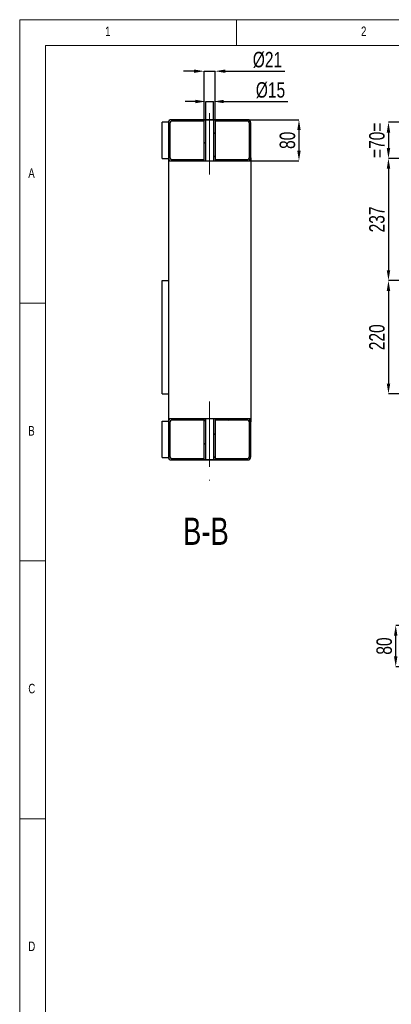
# Model space of a CAD drawing. Header units: millimetres. Extents: x 5 to 589, y 5 to 415.
# Tile 5 of 12: x 5 to 77, y 224 to 415. Entities that reach past the tile are written whole.
import ezdxf

# ---------------------------------------------------------------- set-up
doc = ezdxf.new("R2010")
doc.units = ezdxf.units.MM
doc.header["$PDSIZE"] = -1
doc.linetypes.add('CENTERX2', pattern=[20.32, 12.7, -2.54, 2.54, -2.54])
for name, color, linetype in [('COTES', 1, 'Continuous'), ('NOTES', 6, 'Continuous'), ('TRAIT-FINS', 9, 'Continuous'), ('TRAIT-MIXTES', 3, 'CENTERX2')]:
    doc.layers.add(name, color=color, linetype=linetype)
doc.layers.add('TRAIT-FORT', color=4, linetype='Continuous', lineweight=25)
doc.styles.add('SLDTEXTSTYLE0', font='TXT', dxfattribs={"width": 0.75})
doc.dimstyles.new('SLDDIMSTYLE0', dxfattribs={"dimtxt": 3, "dimasz": 2, "dimexe": 0, "dimexo": 0.0625, "dimgap": 0.75, "dimtad": 1, "dimdec": 0, "dimlfac": 10, "dimrnd": 1e-09, "dimzin": 12, "dimdsep": 46, "dimtxsty": 'SLDTEXTSTYLE0', "dimsah": 1, "dimcen": 0.09, "dimadec": 0, "dimazin": 3, "dimtfac": 1, "dimtdec": 0, "dimtofl": 0, "dimtmove": 0, "dimatfit": 3, "dimfxl": 1, "dimfrac": 2, "dimtolj": 1, "dimtzin": 12, "dimarcsym": 0})
doc.dimstyles.new('SLDDIMSTYLE1', dxfattribs={"dimtxt": 3, "dimasz": 2, "dimexe": 0, "dimexo": 0.0625, "dimgap": 0.75, "dimtad": 1, "dimdec": 0, "dimlfac": 10, "dimrnd": 1e-09, "dimzin": 12, "dimdsep": 46, "dimtxsty": 'SLDTEXTSTYLE0', "dimsah": 1, "dimcen": 0.09, "dimadec": 0, "dimazin": 3, "dimtfac": 1, "dimtdec": 0, "dimtmove": 0, "dimatfit": 0, "dimfxl": 1, "dimfrac": 2, "dimtolj": 1, "dimtzin": 12, "dimarcsym": 0})
pattern_1 = [(45, (0, 0), (-13.4704, 13.4704), []), (45, (4.49, 2e-323), (-13.4704, 13.4704), []), (45, (8.98, 4e-323), (-13.4704, 13.4704), []), (45, (13.47, 6e-323), (-13.4704, 13.4704), [])]

# ---------------------------------------------------------------- blocks, each defined once
blk = doc.blocks.new('_D_42')
at = {"layer": 'COTES', "color": 0, "lineweight": -2, "transparency": 16777216}
for p, q in [((87.43, 297.49), (77.9, 297.49)), ((77.9, 291.49), (77.9, 295.49)), ((117.88, 289.49), (77.9, 289.49))]:
    blk.add_line(p, q, dxfattribs=at)
at = {"layer": 'COTES', "color": 0, "transparency": 16777216}
for points in [[(77.56, 295.49), (78.23, 295.49), (77.9, 297.49)], [(77.56, 291.49), (78.23, 291.49), (77.9, 289.49)]]:
    blk.add_solid(points, dxfattribs=at)
at = {"layer": 'Defpoints', "color": 0, "transparency": 16777216}
for p in [(77.9, 297.49), (87.5, 297.49), (117.95, 289.49)]:
    blk.add_point(p, dxfattribs=at)
at = {"layer": 'COTES', "color": 0, "transparency": 16777216, "insert": (74.15, 293.49), "char_height": 3, "attachment_point": 2, "rotation": 90, "style": 'SLDTEXTSTYLE0'}
blk.add_mtext('\\A1;80', dxfattribs=at)
blk = doc.blocks.new('_D_55')
at = {"layer": 'COTES', "color": 0, "lineweight": -2, "transparency": 16777216}
for p, q in [((212.63, 395.1), (76.49, 395.1)), ((76.49, 393.1), (76.49, 390.1)), ((212.63, 388.1), (76.49, 388.1))]:
    blk.add_line(p, q, dxfattribs=at)
at = {"layer": 'COTES', "color": 0, "transparency": 16777216}
for points in [[(76.16, 393.1), (76.83, 393.1), (76.49, 395.1)], [(76.16, 390.1), (76.83, 390.1), (76.49, 388.1)]]:
    blk.add_solid(points, dxfattribs=at)
at = {"layer": 'Defpoints', "color": 0, "transparency": 16777216}
for p in [(212.7, 395.1), (76.49, 388.1), (212.7, 388.1)]:
    blk.add_point(p, dxfattribs=at)
at = {"layer": 'COTES', "color": 0, "transparency": 16777216, "insert": (72.74, 391.6), "char_height": 3, "attachment_point": 2, "rotation": 90, "style": 'SLDTEXTSTYLE0'}
blk.add_mtext('\\A1;=70=', dxfattribs=at)
blk = doc.blocks.new('_D_59')
at = {"layer": 'COTES', "color": 0, "lineweight": -2, "transparency": 16777216}
for p, q in [((86.83, 364.4), (76.49, 364.4)), ((76.49, 362.4), (76.49, 344.4)), ((86.83, 342.4), (76.49, 342.4))]:
    blk.add_line(p, q, dxfattribs=at)
at = {"layer": 'COTES', "color": 0, "transparency": 16777216}
for points in [[(76.16, 362.4), (76.83, 362.4), (76.49, 364.4)], [(76.16, 344.4), (76.83, 344.4), (76.49, 342.4)]]:
    blk.add_solid(points, dxfattribs=at)
at = {"layer": 'Defpoints', "color": 0, "transparency": 16777216}
for p in [(86.9, 364.4), (76.49, 342.4), (86.9, 342.4)]:
    blk.add_point(p, dxfattribs=at)
at = {"layer": 'COTES', "color": 0, "transparency": 16777216, "insert": (72.74, 353.4), "char_height": 3, "attachment_point": 2, "rotation": 90, "style": 'SLDTEXTSTYLE0'}
blk.add_mtext('\\A1;220', dxfattribs=at)
blk = doc.blocks.new('_D_60')
at = {"layer": 'COTES', "color": 0, "lineweight": -2, "transparency": 16777216}
for p, q in [((83.33, 388.1), (76.49, 388.1)), ((76.49, 386.1), (76.49, 366.4)), ((86.83, 364.4), (76.49, 364.4))]:
    blk.add_line(p, q, dxfattribs=at)
at = {"layer": 'COTES', "color": 0, "transparency": 16777216}
for points in [[(76.16, 386.1), (76.83, 386.1), (76.49, 388.1)], [(76.16, 366.4), (76.83, 366.4), (76.49, 364.4)]]:
    blk.add_solid(points, dxfattribs=at)
at = {"layer": 'Defpoints', "color": 0, "transparency": 16777216}
for p in [(83.4, 388.1), (76.49, 364.4), (86.9, 364.4)]:
    blk.add_point(p, dxfattribs=at)
at = {"layer": 'COTES', "color": 0, "transparency": 16777216, "insert": (72.74, 376.25), "char_height": 3, "attachment_point": 2, "rotation": 90, "style": 'SLDTEXTSTYLE0'}
blk.add_mtext('\\A1;237', dxfattribs=at)
blk = doc.blocks.new('_D_70')
at = {"layer": 'COTES', "color": 0, "lineweight": -2, "transparency": 16777216}
for p, q in [((38.77, 405.01), (36.77, 405.01)), ((40.77, 395.66), (40.77, 405.01)), ((40.77, 405.01), (42.87, 405.01)), ((42.87, 395.66), (42.87, 405.01)), ((44.87, 405.01), (56.41, 405.01))]:
    blk.add_line(p, q, dxfattribs=at)
at = {"layer": 'COTES', "color": 0, "transparency": 16777216}
for points in [[(38.77, 405.34), (38.77, 404.68), (40.77, 405.01)], [(44.87, 405.34), (44.87, 404.68), (42.87, 405.01)]]:
    blk.add_solid(points, dxfattribs=at)
at = {"layer": 'Defpoints', "color": 0, "transparency": 16777216}
for p in [(42.87, 405.01), (40.77, 395.6), (42.87, 395.6)]:
    blk.add_point(p, dxfattribs=at)
at = {"layer": 'COTES', "color": 0, "transparency": 16777216, "insert": (53.03, 408.76), "char_height": 3, "attachment_point": 2, "style": 'SLDTEXTSTYLE0'}
blk.add_mtext('\\A1;%%c21', dxfattribs=at)
blk = doc.blocks.new('_D_71')
at = {"layer": 'COTES', "color": 0, "lineweight": -2, "transparency": 16777216}
for p, q in [((39.07, 399.13), (37.07, 399.13)), ((41.07, 395.66), (41.07, 399.13)), ((41.07, 399.13), (42.57, 399.13)), ((42.57, 395.66), (42.57, 399.13)), ((44.57, 399.13), (57, 399.13))]:
    blk.add_line(p, q, dxfattribs=at)
at = {"layer": 'COTES', "color": 0, "transparency": 16777216}
for points in [[(39.07, 399.46), (39.07, 398.8), (41.07, 399.13)], [(44.57, 399.46), (44.57, 398.8), (42.57, 399.13)]]:
    blk.add_solid(points, dxfattribs=at)
at = {"layer": 'Defpoints', "color": 0, "transparency": 16777216}
for p in [(42.57, 399.13), (41.07, 395.6), (42.57, 395.6)]:
    blk.add_point(p, dxfattribs=at)
at = {"layer": 'COTES', "color": 0, "transparency": 16777216, "insert": (53.62, 402.88), "char_height": 3, "attachment_point": 2, "style": 'SLDTEXTSTYLE0'}
blk.add_mtext('\\A1;%%c15', dxfattribs=at)
blk = doc.blocks.new('_D_72')
at = {"layer": 'COTES', "color": 0, "lineweight": -2, "transparency": 16777216}
for p, q in [((42.93, 395.6), (59.14, 395.6)), ((59.14, 393.6), (59.14, 389.6)), ((42.93, 387.6), (59.14, 387.6))]:
    blk.add_line(p, q, dxfattribs=at)
at = {"layer": 'COTES', "color": 0, "transparency": 16777216}
for points in [[(58.81, 393.6), (59.47, 393.6), (59.14, 395.6)], [(58.81, 389.6), (59.47, 389.6), (59.14, 387.6)]]:
    blk.add_solid(points, dxfattribs=at)
at = {"layer": 'Defpoints', "color": 0, "transparency": 16777216}
for p in [(42.87, 395.6), (42.87, 387.6), (59.14, 387.6)]:
    blk.add_point(p, dxfattribs=at)
at = {"layer": 'COTES', "color": 0, "transparency": 16777216, "insert": (55.39, 391.6), "char_height": 3, "attachment_point": 2, "rotation": 90, "style": 'SLDTEXTSTYLE0'}
blk.add_mtext('\\A1;80', dxfattribs=at)

msp = doc.modelspace()

# ---------------------------------------------------------------- hatches: boundary and pattern name
at = {"layer": 'TRAIT-FINS'}
h = msp.add_hatch(dxfattribs=at)
h.set_pattern_fill('DIN 201 ACIER ET FONTE', color=256, style=0, pattern_type=2)
h.set_pattern_definition(pattern_1)
edge = h.paths.add_edge_path(flags=0)
edge.add_arc((34.42, 388.2), 0.3, 180, 270, ccw=False)
edge.add_line((34.12, 388.2), (34.12, 395))
edge.add_arc((34.42, 395), 0.3, 90, 180, ccw=False)
edge.add_line((34.42, 395.3), (40.77, 395.3))
edge.add_line((40.77, 395.3), (40.77, 395.6))
edge.add_line((40.77, 395.6), (34.42, 395.6))
edge.add_arc((34.42, 395), 0.6, 90, 180)
edge.add_line((33.82, 395), (33.82, 388.2))
edge.add_arc((34.42, 388.2), 0.6, 180, 270)
edge.add_line((34.42, 387.6), (40.77, 387.6))
edge.add_line((40.77, 387.6), (40.77, 387.9))
edge.add_line((40.77, 387.9), (34.42, 387.9))
h = msp.add_hatch(dxfattribs=at)
h.set_pattern_fill('DIN 201 ACIER ET FONTE', color=256, style=0, pattern_type=2)
h.set_pattern_definition(pattern_1)
h.paths.add_polyline_path([(40.77, 387.6), (41.07, 387.6), (41.07, 395.6), (40.77, 395.6)], flags=0)
h = msp.add_hatch(dxfattribs=at)
h.set_pattern_fill('DIN 201 ACIER ET FONTE', color=256, style=0, pattern_type=2)
h.set_pattern_definition(pattern_1)
h.paths.add_polyline_path([(42.87, 395.6), (42.57, 395.6), (42.57, 387.6), (42.87, 387.6)], flags=0)
h = msp.add_hatch(dxfattribs=at)
h.set_pattern_fill('DIN 201 ACIER ET FONTE', color=256, style=0, pattern_type=2)
h.set_pattern_definition(pattern_1)
edge = h.paths.add_edge_path(flags=0)
edge.add_line((49.82, 388.2), (49.82, 395))
edge.add_arc((49.22, 395), 0.6, 0, 90)
edge.add_line((49.22, 395.6), (42.87, 395.6))
edge.add_line((42.87, 395.6), (42.87, 395.3))
edge.add_line((42.87, 395.3), (49.22, 395.3))
edge.add_arc((49.22, 395), 0.3, 0, 90, ccw=False)
edge.add_line((49.52, 395), (49.52, 388.2))
edge.add_arc((49.22, 388.2), 0.3, 270, 360, ccw=False)
edge.add_line((49.22, 387.9), (42.87, 387.9))
edge.add_line((42.87, 387.9), (42.87, 387.6))
edge.add_line((42.87, 387.6), (49.22, 387.6))
edge.add_arc((49.22, 388.2), 0.6, 270, 360)
h = msp.add_hatch(dxfattribs=at)
h.set_pattern_fill('DIN 201 ACIER ET FONTE', color=256, style=0, pattern_type=2)
h.set_pattern_definition(pattern_1)
edge = h.paths.add_edge_path(flags=0)
edge.add_arc((34.42, 330.2), 0.3, 180, 270, ccw=False)
edge.add_line((34.12, 330.2), (34.12, 337))
edge.add_arc((34.42, 337), 0.3, 90, 180, ccw=False)
edge.add_line((34.42, 337.3), (40.77, 337.3))
edge.add_line((40.77, 337.3), (40.77, 337.6))
edge.add_line((40.77, 337.6), (34.42, 337.6))
edge.add_arc((34.42, 337), 0.6, 90, 180)
edge.add_line((33.82, 337), (33.82, 330.2))
edge.add_arc((34.42, 330.2), 0.6, 180, 270)
edge.add_line((34.42, 329.6), (40.77, 329.6))
edge.add_line((40.77, 329.6), (40.77, 329.9))
edge.add_line((40.77, 329.9), (34.42, 329.9))
h = msp.add_hatch(dxfattribs=at)
h.set_pattern_fill('DIN 201 ACIER ET FONTE', color=256, style=0, pattern_type=2)
h.set_pattern_definition(pattern_1)
h.paths.add_polyline_path([(40.77, 329.6), (41.07, 329.6), (41.07, 337.6), (40.77, 337.6)], flags=0)
h = msp.add_hatch(dxfattribs=at)
h.set_pattern_fill('DIN 201 ACIER ET FONTE', color=256, style=0, pattern_type=2)
h.set_pattern_definition(pattern_1)
h.paths.add_polyline_path([(42.87, 337.6), (42.57, 337.6), (42.57, 329.6), (42.87, 329.6)], flags=0)
h = msp.add_hatch(dxfattribs=at)
h.set_pattern_fill('DIN 201 ACIER ET FONTE', color=256, style=0, pattern_type=2)
h.set_pattern_definition(pattern_1)
edge = h.paths.add_edge_path(flags=0)
edge.add_line((49.82, 330.2), (49.82, 337))
edge.add_arc((49.22, 337), 0.6, 0, 90)
edge.add_line((49.22, 337.6), (42.87, 337.6))
edge.add_line((42.87, 337.6), (42.87, 337.3))
edge.add_line((42.87, 337.3), (49.22, 337.3))
edge.add_arc((49.22, 337), 0.3, 0, 90, ccw=False)
edge.add_line((49.52, 337), (49.52, 330.2))
edge.add_arc((49.22, 330.2), 0.3, 270, 360, ccw=False)
edge.add_line((49.22, 329.9), (42.87, 329.9))
edge.add_line((42.87, 329.9), (42.87, 329.6))
edge.add_line((42.87, 329.6), (49.22, 329.6))
edge.add_arc((49.22, 330.2), 0.6, 270, 360)

# ---------------------------------------------------------------- linework, layer by layer
at = {"lineweight": 18}
for p, q in [((589, 415), (5, 415)), ((5, 415), (5, 5)), ((47, 410), (47, 415)), ((584, 410), (10, 410)), ((10, 410), (10, 10)), ((10, 360), (5, 360)), ((5, 310), (10, 310)), ((10, 260), (5, 260))]:
    msp.add_line(p, q, dxfattribs=at)
at = {"layer": 'TRAIT-FORT', "lineweight": 25}
for p, q in [((40.77, 395.6), (34.42, 395.6)), ((40.77, 387.6), (40.77, 395.6)), ((41.07, 395.6), (40.77, 395.6)), ((40.77, 395.3), (40.77, 395.6)), ((40.77, 395.6), (42.87, 395.6)), ((42.57, 395.6), (41.07, 395.6)), ((41.07, 387.6), (41.07, 395.6)), ((42.57, 395.6), (42.57, 387.6)), ((42.87, 395.6), (42.57, 395.6)), ((42.87, 395.6), (42.87, 387.6)), ((42.87, 395.6), (42.87, 395.3)), ((49.22, 395.6), (42.87, 395.6)), ((32.62, 388.1), (32.62, 395.1)), ((33.82, 395.1), (32.62, 395.1)), ((33.82, 395), (33.82, 388.2)), ((34.12, 395), (34.12, 388.2)), ((40.77, 395.3), (34.42, 395.3)), ((49.22, 395.3), (42.87, 395.3)), ((49.52, 388.2), (49.52, 395)), ((49.82, 388.2), (49.82, 395)), ((32.62, 388.1), (33.82, 388.1)), ((33.82, 388.1), (33.82, 387.6)), ((34.42, 387.9), (40.77, 387.9)), ((40.77, 387.6), (40.77, 387.9)), ((42.87, 387.9), (42.87, 387.6)), ((42.87, 387.9), (49.22, 387.9)), ((49.82, 388.2), (49.82, 387.6)), ((33.82, 387.6), (33.82, 337.6)), ((33.82, 387.6), (34.42, 387.6)), ((34.42, 387.6), (40.77, 387.6)), ((40.77, 387.6), (41.07, 387.6)), ((41.07, 387.6), (42.57, 387.6)), ((42.57, 387.6), (42.87, 387.6)), ((42.87, 387.6), (49.22, 387.6)), ((49.22, 387.6), (49.82, 387.6)), ((49.82, 387.6), (49.82, 337.6)), ((32.62, 342.4), (32.62, 364.4)), ((32.62, 364.4), (33.82, 364.4)), ((32.62, 342.4), (33.82, 342.4)), ((32.62, 337.1), (33.82, 337.1)), ((32.62, 330.1), (32.62, 337.1)), ((33.82, 337.6), (33.82, 337.1)), ((34.42, 337.6), (33.82, 337.6)), ((33.82, 337), (33.82, 330.2)), ((34.12, 337), (34.12, 330.2)), ((40.77, 337.6), (34.42, 337.6)), ((40.77, 337.3), (34.42, 337.3)), ((40.77, 337.3), (40.77, 337.6)), ((40.77, 329.6), (40.77, 337.6)), ((41.07, 337.6), (40.77, 337.6)), ((42.57, 337.6), (41.07, 337.6)), ((41.07, 329.6), (41.07, 337.6)), ((42.57, 337.6), (42.57, 329.6)), ((42.87, 337.6), (42.57, 337.6)), ((42.87, 337.6), (42.87, 337.3)), ((49.22, 337.6), (42.87, 337.6)), ((42.87, 337.6), (42.87, 329.6)), ((49.22, 337.3), (42.87, 337.3)), ((49.82, 337.6), (49.22, 337.6)), ((49.52, 330.2), (49.52, 337)), ((49.82, 337.6), (49.82, 337)), ((49.82, 330.2), (49.82, 337)), ((32.62, 330.1), (33.82, 330.1)), ((34.42, 329.9), (40.77, 329.9)), ((34.42, 329.6), (40.77, 329.6)), ((40.77, 329.6), (40.77, 329.9)), ((42.87, 329.6), (40.77, 329.6)), ((40.77, 329.6), (41.07, 329.6)), ((41.07, 329.6), (42.57, 329.6)), ((42.57, 329.6), (42.87, 329.6)), ((42.87, 329.9), (42.87, 329.6)), ((42.87, 329.9), (49.22, 329.9)), ((42.87, 329.6), (49.22, 329.6))]:
    msp.add_line(p, q, dxfattribs=at)
for centre, radius, start, end in [((34.42, 395), 0.6, 90, 180), ((49.22, 395), 0.6, 0, 90), ((34.42, 395), 0.3, 90, 180), ((49.22, 395), 0.3, 0, 90), ((34.42, 388.2), 0.6, 180, 270), ((34.42, 388.2), 0.3, 180, 270), ((49.22, 388.2), 0.6, 270, 0), ((49.22, 388.2), 0.3, 270, 0), ((34.42, 337), 0.6, 90, 180), ((34.42, 337), 0.3, 90, 180), ((49.22, 337), 0.6, 0, 90), ((49.22, 337), 0.3, 0, 90), ((34.42, 330.2), 0.6, 180, 270), ((34.42, 330.2), 0.3, 180, 270), ((49.22, 330.2), 0.3, 270, 0), ((49.22, 330.2), 0.6, 270, 0)]:
    msp.add_arc(centre, radius, start, end, dxfattribs=at)
at = {"layer": 'TRAIT-MIXTES', "lineweight": 18}
for p, q in [((41.82, 396.84), (41.82, 384.97)), ((41.82, 340.95), (41.82, 325.61))]:
    msp.add_line(p, q, dxfattribs=at)

# ---------------------------------------------------------------- texts
at = {"layer": 'NOTES', "style": 'SLDTEXTSTYLE0'}
for s, insert, char_height, attachment_point in [('1', (21.58, 413.67), 1.85, 1), ('2', (71.17, 413.67), 1.85, 1), ('A', (6.67, 386.17), 1.85, 1), ('B', (6.67, 336.17), 1.85, 1), ('B-B', (41.1, 318.41), 5.292, 2), ('C', (6.67, 286.17), 1.85, 1), ('D', (6.67, 236.17), 1.85, 1)]:
    msp.add_mtext(s, dxfattribs=dict(at, insert=insert, char_height=char_height, attachment_point=attachment_point))

# ---------------------------------------------------------------- dimensions: what is measured, and where the dimension line sits
at = {"layer": 'COTES'}
for base, p1, p2, picture, middle in [((42.87, 405.01), (40.77, 395.6), (42.87, 395.6), '_D_70', (53.03, 405.01)), ((42.57, 399.13), (41.07, 395.6), (42.57, 395.6), '_D_71', (53.62, 399.13))]:
    dim = msp.add_linear_dim(base=base, p1=p1, p2=p2, text='%%c<>', dimstyle='SLDDIMSTYLE1', dxfattribs=at)
    dim.commit()
    dim.dimension.update_dxf_attribs({"geometry": picture, "text_midpoint": middle, "dimtype": 160})
for base, p1, p2, dimstyle, picture, middle in [((59.14, 387.6), (42.87, 395.6), (42.87, 387.6), 'SLDDIMSTYLE0', '_D_72', (59.14, 391.6)), ((76.49, 364.4), (83.4, 388.1), (86.9, 364.4), 'SLDDIMSTYLE0', '_D_60', (76.49, 376.25)), ((76.49, 342.4), (86.9, 364.4), (86.9, 342.4), 'SLDDIMSTYLE0', '_D_59', (76.49, 353.4)), ((77.9, 297.49), (117.95, 289.49), (87.5, 297.49), 'SLDDIMSTYLE1', '_D_42', (77.9, 293.49))]:
    dim = msp.add_linear_dim(base=base, p1=p1, p2=p2, angle=90, dimstyle=dimstyle, dxfattribs=at)
    dim.commit()
    dim.dimension.update_dxf_attribs({"geometry": picture, "text_midpoint": middle, "dimtype": 160})
dim = msp.add_linear_dim(base=(76.49, 388.1), p1=(212.7, 395.1), p2=(212.7, 388.1), angle=90, text='=<>=', dimstyle='SLDDIMSTYLE1', dxfattribs=at)
dim.commit()
dim.dimension.update_dxf_attribs({"geometry": '_D_55', "text_midpoint": (76.49, 391.6), "dimtype": 160})

doc.saveas('drawing.dxf')
